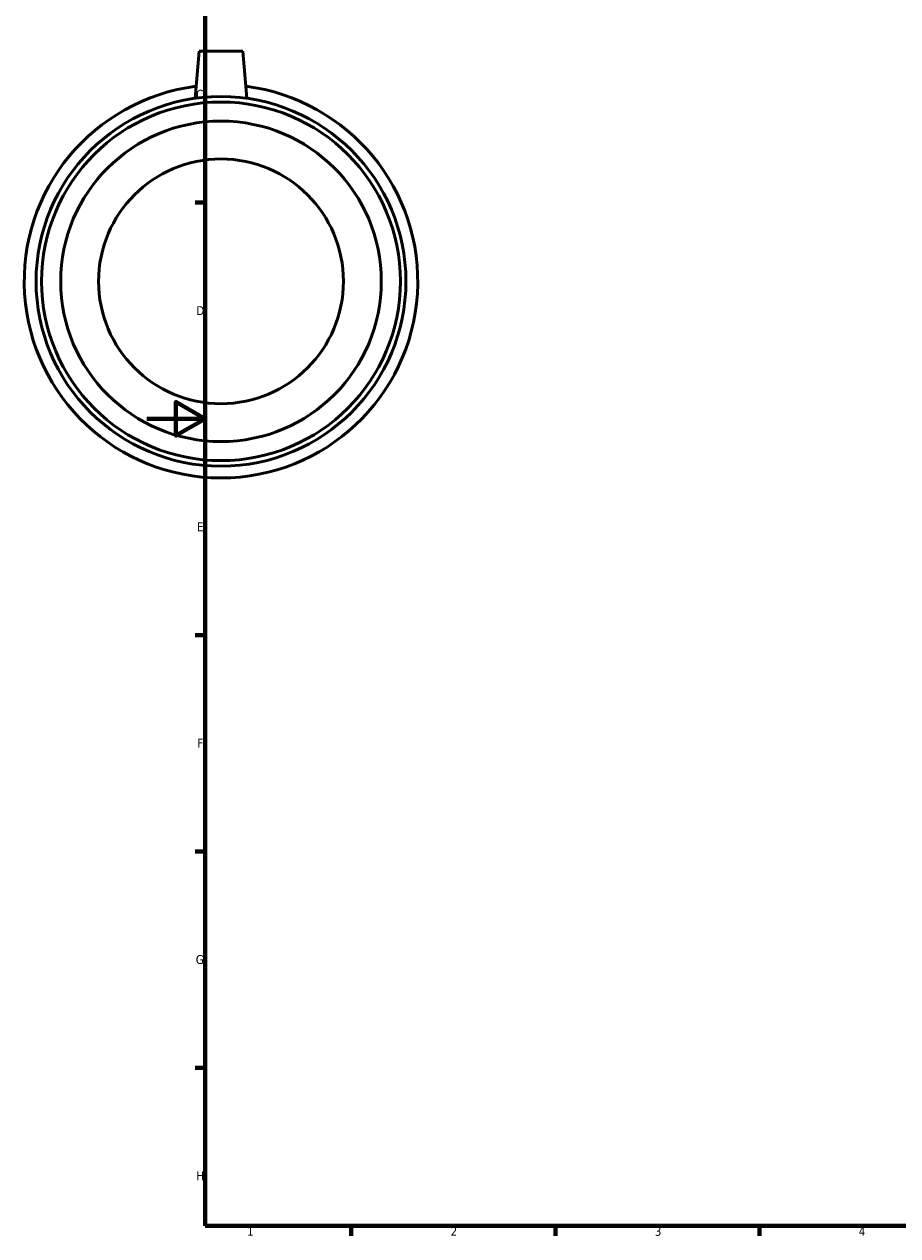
# Model space of a CAD drawing. Header units: millimetres. Extents: x -42 to 1240, y -619 to 899.
# Tile 2 of 6: x -42 to 258, y 17 to 432. Entities that reach past the tile are written whole.
import ezdxf

# ---------------------------------------------------------------- set-up
doc = ezdxf.new("R2010")
doc.units = ezdxf.units.MM
doc.layers.add('Border (ANSI)', color=7, linetype='Continuous', lineweight=70)
doc.layers.add('Visible (ANSI)', color=7, linetype='Continuous', lineweight=50)
doc.styles.add('Note Text (ANSI)', font='tahoma.ttf')

# ---------------------------------------------------------------- blocks, each defined once
blk = doc.blocks.new('Borders Default Border')
at = {"layer": 'Border (ANSI)'}
for p, q in [((20, 371.25), (16.55, 371.25)), ((20, 222.75), (16.55, 222.75)), ((20, 148.5), (16.55, 148.5)), ((20, 74.25), (16.55, 74.25)), ((70.08, 20), (70.08, 16.55)), ((140.17, 20), (140.17, 16.55)), ((210.25, 20), (210.25, 16.55))]:
    blk.add_line(p, q, dxfattribs=at)
at = {"layer": 'Border (ANSI)', "flags": 128}
for points in [[(20, 20), (20, 574), (821, 574), (821, 20), (20, 20)], [(0, 297), (20, 297), (10, 302.77), (10, 291.23), (20, 297)]]:
    blk.add_lwpolyline(points, dxfattribs=at)
at = {"layer": 'Border (ANSI)', "char_height": 3.05, "attachment_point": 7, "style": 'Note Text (ANSI)'}
for s, insert in [('C', (16.95, 406.8)), ('D', (16.96, 332.6)), ('E', (17.21, 258.35)), ('F', (17.29, 184.1)), ('G', (16.81, 109.79)), ('H', (16.97, 35.6)), ('1', (34.35, 16.55)), ('2', (104.2, 16.55)), ('3', (174.26, 16.49)), ('4', (244.23, 16.55))]:
    blk.add_mtext(s, dxfattribs=dict(at, insert=insert))

msp = doc.modelspace()

# ---------------------------------------------------------------- linework, layer by layer
at = {"layer": 'Visible (ANSI)'}
for p, q in [((17.959, 423.177), (16.543, 406.998)), ((32.959, 423.177), (17.959, 423.177)), ((32.959, 423.177), (34.374, 406.998))]:
    msp.add_line(p, q, dxfattribs=at)
for radius in [63.45, 61.547, 55, 42]:
    msp.add_circle((25.459, 344.177), radius, dxfattribs=at)
msp.add_arc((25.459, 344.177), 67.5, 97.2802, 82.7198, dxfattribs=at)

# ---------------------------------------------------------------- block references
msp.add_blockref('Borders Default Border', (0, 0))

doc.saveas('drawing.dxf')
